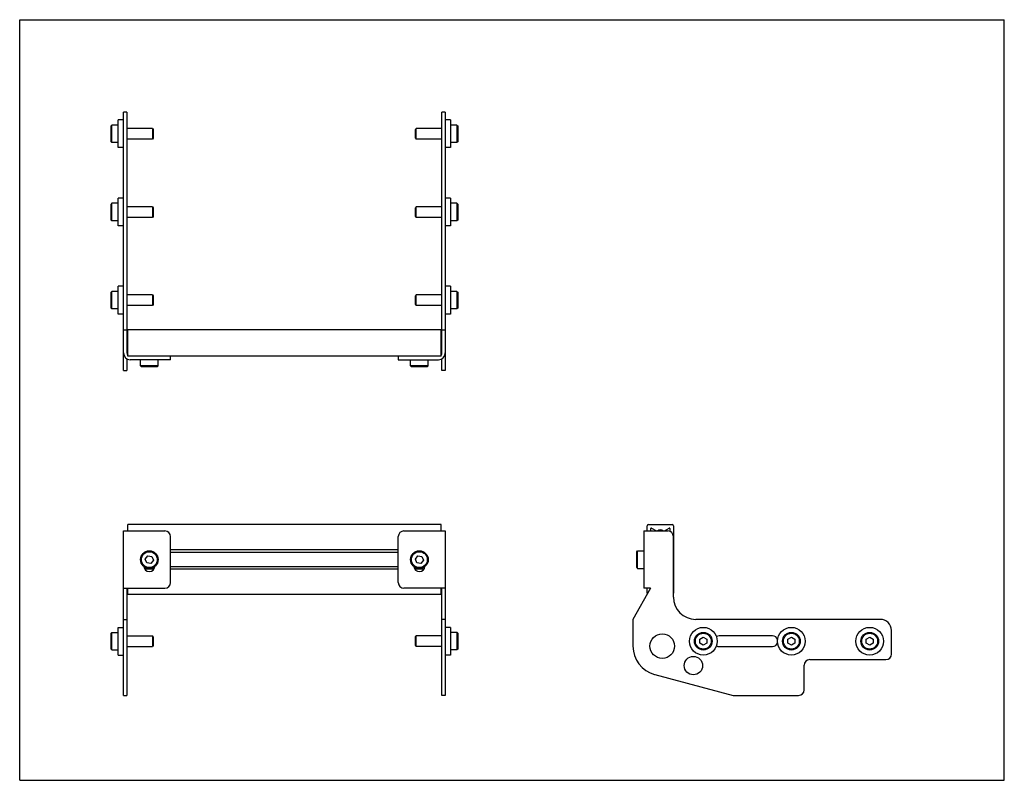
# Model space of a CAD drawing. Header units: inches. Extents: x 0 to 22, y 0 to 17.
import ezdxf

# ---------------------------------------------------------------- set-up
doc = ezdxf.new("R2010")
doc.units = ezdxf.units.IN
doc.header["$LTSCALE"] = 1.21
doc.header["$MEASUREMENT"] = 0
doc.layers.get('0').update_dxf_attribs({"linetype": 'CONTINUOUS'})
for name, color, linetype in [('207132_LH_BL5', 7, 'CONTINUOUS'), ('207132_RH_BL2', 7, 'CONTINUOUS'), ('207217_WW_207217_06_BL3', 7, 'CONTINUOUS'), ('605279P_BL1', 7, 'CONTINUOUS'), ('605279P_BL11', 7, 'CONTINUOUS'), ('605279P_BL12', 7, 'CONTINUOUS'), ('605279P_BL14', 7, 'CONTINUOUS'), ('605279P_BL16', 7, 'CONTINUOUS'), ('605279P_BL6', 7, 'CONTINUOUS'), ('9506XXM_950612M_BL4', 7, 'CONTINUOUS'), ('9506XXM_950612M_BL8', 7, 'CONTINUOUS'), ('9506XXM_950620M_BL0', 7, 'CONTINUOUS'), ('9506XXM_950620M_BL10', 7, 'CONTINUOUS'), ('9506XXM_950620M_BL13', 7, 'CONTINUOUS'), ('9506XXM_950620M_BL15', 7, 'CONTINUOUS'), ('9506XXM_950620M_BL7', 7, 'CONTINUOUS'), ('9506XXM_950620M_BL9', 7, 'CONTINUOUS')]:
    doc.layers.add(name, color=color, linetype=linetype)

# ---------------------------------------------------------------- blocks, each defined once
blk = doc.blocks.new('9506XXM_950620M_BL0', base_point=(2.514, 6.92))
at = {"layer": '9506XXM_950620M_BL0', "color": 7, "linetype": 'CONTINUOUS'}
for p, q in [((2.061, 10.927), (2.041, 10.908)), ((2.041, 10.553), (2.041, 10.908)), ((2.061, 10.534), (2.061, 10.927)), ((2.199, 10.927), (2.061, 10.927)), ((2.966, 10.849), (2.394, 10.849)), ((2.966, 10.849), (2.966, 10.612)), ((2.966, 10.849), (2.986, 10.829)), ((2.986, 10.829), (2.986, 10.632)), ((2.966, 10.612), (2.394, 10.612)), ((2.986, 10.632), (2.966, 10.612)), ((2.041, 10.553), (2.061, 10.534)), ((2.199, 10.534), (2.061, 10.534)), ((2.041, 3.287), (2.061, 3.306)), ((2.061, 2.913), (2.061, 3.306)), ((2.061, 3.306), (2.199, 3.306)), ((2.041, 2.932), (2.041, 3.287)), ((2.394, 3.227), (2.966, 3.227)), ((2.966, 3.227), (2.966, 2.991)), ((2.986, 3.208), (2.966, 3.227)), ((2.986, 3.208), (2.986, 3.011)), ((2.041, 2.932), (2.061, 2.913)), ((2.061, 2.913), (2.199, 2.913)), ((2.394, 2.991), (2.966, 2.991)), ((2.986, 3.011), (2.966, 2.991))]:
    blk.add_line(p, q, dxfattribs=at)
blk = doc.blocks.new('605279P_BL1', base_point=(2.259, 6.92))
at = {"layer": '605279P_BL1', "color": 7, "linetype": 'CONTINUOUS'}
for p, q in [((2.199, 10.421), (2.199, 11.041)), ((2.319, 11.041), (2.199, 11.041)), ((2.319, 10.421), (2.199, 10.421)), ((2.199, 2.799), (2.199, 3.419)), ((2.199, 3.419), (2.319, 3.419)), ((2.199, 2.799), (2.319, 2.799))]:
    blk.add_line(p, q, dxfattribs=at)
blk = doc.blocks.new('207132_RH_BL2', base_point=(2.844, 8.416))
at = {"layer": '207132_RH_BL2', "color": 7, "linetype": 'CONTINUOUS'}
for p, q in [((2.319, 9.158), (2.319, 14.936)), ((2.394, 14.936), (2.319, 14.936)), ((2.394, 14.936), (2.394, 9.551)), ((2.394, 10.064), (2.319, 10.064)), ((3.369, 9.401), (3.369, 9.476)), ((2.394, 9.421), (2.394, 9.158)), ((3.369, 9.401), (2.469, 9.401)), ((2.319, 9.158), (2.394, 9.158)), ((2.319, 1.897), (2.319, 5.573)), ((2.319, 5.573), (3.244, 5.573)), ((3.369, 4.418), (3.369, 5.448)), ((2.319, 4.293), (3.244, 4.293)), ((2.394, 4.293), (2.394, 1.897)), ((2.319, 3.597), (2.394, 3.597)), ((2.319, 1.897), (2.394, 1.897))]:
    blk.add_line(p, q, dxfattribs=at)
for centre, radius, start, end in [((2.469, 9.551), 0.15, 180, 270), ((2.469, 9.551), 0.075, 180, 222.6578), ((3.244, 5.448), 0.125, 0, 90), ((2.897, 4.793), 0.125, 185.8513, 354.1045), ((3.244, 4.418), 0.125, 270, 360)]:
    blk.add_arc(centre, radius, start, end, dxfattribs=at)
blk = doc.blocks.new('207217_WW_207217_06_BL3', base_point=(8.512, 7.109))
at = {"layer": '207217_WW_207217_06_BL3', "color": 7, "linetype": 'CONTINUOUS'}
for p, q in [((2.414, 9.476), (2.414, 10.066)), ((9.414, 10.066), (2.414, 10.066)), ((9.414, 9.476), (9.414, 10.066)), ((9.414, 9.476), (2.414, 9.476)), ((2.414, 5.573), (2.414, 5.714)), ((9.414, 5.714), (2.414, 5.714)), ((9.414, 5.573), (9.414, 5.714)), ((14.019, 5.573), (14.019, 5.684)), ((14.049, 5.714), (14.58, 5.714)), ((14.099, 5.573), (14.099, 5.625)), ((14.114, 5.633), (14.225, 5.573)), ((14.405, 5.573), (14.515, 5.633)), ((14.53, 5.625), (14.53, 5.563)), ((14.61, 5.684), (14.61, 4.182)), ((8.459, 5.15), (3.369, 5.15)), ((8.459, 5.092), (3.369, 5.092)), ((2.995, 4.717), (2.798, 4.717)), ((8.459, 4.775), (3.369, 4.775)), ((8.459, 4.717), (3.369, 4.717)), ((9.029, 4.717), (8.832, 4.717)), ((2.414, 4.152), (2.414, 4.293)), ((9.414, 4.152), (9.414, 4.293)), ((14.019, 4.182), (14.019, 4.293)), ((9.414, 4.152), (2.414, 4.152))]:
    blk.add_line(p, q, dxfattribs=at)
for centre, radius, start, end in [((14.049, 5.684), 0.03, 90, 180), ((14.109, 5.625), 0.01, 61.2537, 180), ((14.315, 5.524), 0.075, 41.2402, 138.7598), ((14.52, 5.625), 0.01, 0, 118.7463), ((14.58, 5.684), 0.03, 0, 90), ((14.049, 4.182), 0.03, 180, 209.4057), ((14.58, 4.182), 0.03, 336.4047, 360)]:
    blk.add_arc(centre, radius, start, end, dxfattribs=at)
blk = doc.blocks.new('9506XXM_950612M_BL4', base_point=(2.897, 7.068))
at = {"layer": '9506XXM_950612M_BL4', "color": 7, "linetype": 'CONTINUOUS'}
for p, q in [((2.7, 9.263), (2.7, 9.401)), ((2.719, 9.243), (2.7, 9.263)), ((3.094, 9.263), (2.7, 9.263)), ((3.074, 9.243), (2.719, 9.243)), ((3.074, 9.243), (3.094, 9.263)), ((3.094, 9.263), (3.094, 9.401)), ((2.807, 4.945), (2.862, 5.017)), ((2.841, 4.861), (2.807, 4.945)), ((2.931, 4.849), (2.841, 4.861)), ((2.862, 5.017), (2.952, 5.005)), ((2.987, 4.921), (2.931, 4.849)), ((2.952, 5.005), (2.987, 4.921))]:
    blk.add_line(p, q, dxfattribs=at)
for radius in [0.197, 0.177]:
    blk.add_circle((2.897, 4.933), radius, dxfattribs=at)
blk = doc.blocks.new('207132_LH_BL5', base_point=(13.969, 8.416))
at = {"layer": '207132_LH_BL5', "color": 7, "linetype": 'CONTINUOUS'}
for p, q in [((9.509, 14.936), (9.434, 14.936)), ((9.434, 9.551), (9.434, 14.936)), ((9.509, 14.936), (9.509, 9.158)), ((9.509, 10.064), (9.434, 10.064)), ((8.459, 9.476), (8.459, 9.401)), ((8.459, 9.401), (9.359, 9.401)), ((9.434, 9.158), (9.434, 9.421)), ((9.509, 9.158), (9.434, 9.158)), ((8.584, 5.573), (9.509, 5.573)), ((9.509, 5.573), (9.509, 1.897)), ((13.944, 5.573), (13.944, 4.293)), ((13.944, 5.573), (14.482, 5.573)), ((8.459, 4.418), (8.459, 5.448)), ((14.607, 4.097), (14.607, 5.448)), ((9.509, 4.293), (8.584, 4.293)), ((9.434, 1.897), (9.434, 4.293)), ((14.094, 4.293), (13.702, 3.597)), ((14.094, 4.293), (13.944, 4.293)), ((9.509, 3.597), (9.434, 3.597)), ((13.702, 3.597), (13.702, 2.999)), ((19.229, 3.597), (15.107, 3.597)), ((19.479, 2.822), (19.479, 3.347)), ((16.818, 3.229), (15.63, 3.229)), ((15.63, 2.989), (16.818, 2.989)), ((17.654, 2.697), (19.354, 2.697)), ((17.529, 2.022), (17.529, 2.572)), ((14.188, 2.366), (15.939, 1.897)), ((9.509, 1.897), (9.434, 1.897)), ((15.939, 1.897), (17.404, 1.897))]:
    blk.add_line(p, q, dxfattribs=at)
for centre, radius in [((14.357, 2.999), 0.275), ((15.053, 2.564), 0.205)]:
    blk.add_circle(centre, radius, dxfattribs=at)
for centre, radius, start, end in [((9.359, 9.551), 0.15, 270, 360), ((9.359, 9.551), 0.075, 317.3423, 360), ((8.584, 5.448), 0.125, 90, 180), ((14.482, 5.448), 0.125, 0, 90), ((8.931, 4.793), 0.125, 185.8513, 354.1045), ((8.584, 4.418), 0.125, 180, 270), ((15.107, 4.097), 0.5, 180, 270), ((19.229, 3.347), 0.25, 0, 90), ((15.63, 3.109), 0.12, 90, 121.8548), ((16.818, 3.109), 0.12, 13.6557, 90), ((16.818, 3.109), 0.12, 270, 346.3444), ((14.357, 2.999), 0.655, 180, 255), ((15.63, 3.109), 0.12, 238.142, 270), ((17.654, 2.572), 0.125, 90, 180), ((19.354, 2.822), 0.125, 270, 360), ((17.404, 2.022), 0.125, 270, 360)]:
    blk.add_arc(centre, radius, start, end, dxfattribs=at)
blk = doc.blocks.new('605279P_BL6', base_point=(12.547, 6.92))
at = {"layer": '605279P_BL6', "color": 7, "linetype": 'CONTINUOUS'}
for p, q in [((9.629, 11.041), (9.509, 11.041)), ((9.629, 11.041), (9.629, 10.421)), ((9.629, 10.421), (9.509, 10.421)), ((9.629, 3.419), (9.509, 3.419)), ((9.629, 3.419), (9.629, 2.799)), ((9.629, 2.799), (9.509, 2.799))]:
    blk.add_line(p, q, dxfattribs=at)
blk.add_circle((15.274, 3.109), 0.31, dxfattribs=at)
blk = doc.blocks.new('9506XXM_950620M_BL7', base_point=(12.156, 6.92))
at = {"layer": '9506XXM_950620M_BL7', "color": 7, "linetype": 'CONTINUOUS'}
for p, q in [((8.861, 10.849), (8.841, 10.829)), ((8.841, 10.632), (8.841, 10.829)), ((9.434, 10.849), (8.861, 10.849)), ((8.861, 10.612), (8.861, 10.849)), ((9.766, 10.927), (9.629, 10.927)), ((9.766, 10.927), (9.786, 10.908)), ((9.766, 10.927), (9.766, 10.534)), ((9.786, 10.908), (9.786, 10.553)), ((8.841, 10.632), (8.861, 10.612)), ((9.434, 10.612), (8.861, 10.612)), ((9.766, 10.534), (9.629, 10.534)), ((9.786, 10.553), (9.766, 10.534)), ((9.766, 3.306), (9.629, 3.306)), ((9.786, 3.287), (9.766, 3.306)), ((9.766, 3.306), (9.766, 2.913)), ((8.841, 3.208), (8.861, 3.227)), ((8.841, 3.011), (8.841, 3.208)), ((9.434, 3.227), (8.861, 3.227)), ((8.861, 2.991), (8.861, 3.227)), ((9.786, 3.287), (9.786, 2.932)), ((15.196, 3.155), (15.274, 3.2)), ((15.196, 3.064), (15.196, 3.155)), ((15.274, 3.2), (15.353, 3.155)), ((15.353, 3.155), (15.353, 3.064)), ((8.841, 3.011), (8.861, 2.991)), ((9.434, 2.991), (8.861, 2.991)), ((9.766, 2.913), (9.629, 2.913)), ((9.786, 2.932), (9.766, 2.913)), ((15.274, 3.018), (15.196, 3.064)), ((15.353, 3.064), (15.274, 3.018))]:
    blk.add_line(p, q, dxfattribs=at)
for radius in [0.197, 0.177]:
    blk.add_circle((15.274, 3.109), radius, dxfattribs=at)
blk = doc.blocks.new('9506XXM_950612M_BL8', base_point=(11.339, 7.068))
at = {"layer": '9506XXM_950612M_BL8', "color": 7, "linetype": 'CONTINUOUS'}
for p, q in [((8.734, 9.263), (8.734, 9.401)), ((9.128, 9.263), (8.734, 9.263)), ((8.753, 9.243), (8.734, 9.263)), ((9.108, 9.243), (8.753, 9.243)), ((9.108, 9.243), (9.128, 9.263)), ((9.128, 9.263), (9.128, 9.401)), ((13.787, 5.11), (13.807, 5.13)), ((13.787, 4.756), (13.787, 5.11)), ((13.807, 4.736), (13.807, 5.13)), ((13.807, 5.13), (13.944, 5.13)), ((8.841, 4.945), (8.896, 5.017)), ((8.875, 4.861), (8.841, 4.945)), ((8.965, 4.849), (8.875, 4.861)), ((8.896, 5.017), (8.986, 5.005)), ((9.021, 4.921), (8.965, 4.849)), ((8.986, 5.005), (9.021, 4.921)), ((13.787, 4.756), (13.807, 4.736)), ((13.807, 4.736), (13.944, 4.736))]:
    blk.add_line(p, q, dxfattribs=at)
for radius in [0.197, 0.177]:
    blk.add_circle((8.931, 4.933), radius, dxfattribs=at)
blk = doc.blocks.new('9506XXM_950620M_BL9', base_point=(2.514, 14.45))
at = {"layer": '9506XXM_950620M_BL9', "color": 7, "linetype": 'CONTINUOUS'}
for p, q in [((2.061, 14.646), (2.041, 14.627)), ((2.041, 14.272), (2.041, 14.627)), ((2.061, 14.253), (2.061, 14.646)), ((2.199, 14.646), (2.061, 14.646)), ((2.966, 14.568), (2.394, 14.568)), ((2.966, 14.568), (2.966, 14.331)), ((2.966, 14.568), (2.986, 14.548)), ((2.986, 14.548), (2.986, 14.351)), ((2.966, 14.331), (2.394, 14.331)), ((2.986, 14.351), (2.966, 14.331)), ((2.041, 14.272), (2.061, 14.253)), ((2.199, 14.253), (2.061, 14.253))]:
    blk.add_line(p, q, dxfattribs=at)
blk = doc.blocks.new('9506XXM_950620M_BL10', base_point=(2.514, 12.7))
at = {"layer": '9506XXM_950620M_BL10', "color": 7, "linetype": 'CONTINUOUS'}
for p, q in [((2.061, 12.896), (2.041, 12.877)), ((2.041, 12.522), (2.041, 12.877)), ((2.061, 12.503), (2.061, 12.896)), ((2.199, 12.896), (2.061, 12.896)), ((2.966, 12.818), (2.394, 12.818)), ((2.966, 12.818), (2.966, 12.581)), ((2.966, 12.818), (2.986, 12.798)), ((2.986, 12.798), (2.986, 12.601)), ((2.966, 12.581), (2.394, 12.581)), ((2.986, 12.601), (2.966, 12.581)), ((2.041, 12.522), (2.061, 12.503)), ((2.199, 12.503), (2.061, 12.503))]:
    blk.add_line(p, q, dxfattribs=at)
blk = doc.blocks.new('605279P_BL11', base_point=(2.259, 12.7))
at = {"layer": '605279P_BL11', "color": 7, "linetype": 'CONTINUOUS'}
for p, q in [((2.199, 12.39), (2.199, 13.01)), ((2.319, 13.01), (2.199, 13.01)), ((2.319, 12.39), (2.199, 12.39))]:
    blk.add_line(p, q, dxfattribs=at)
blk = doc.blocks.new('605279P_BL12', base_point=(2.259, 14.45))
at = {"layer": '605279P_BL12', "color": 7, "linetype": 'CONTINUOUS'}
for p, q in [((2.199, 14.14), (2.199, 14.76)), ((2.319, 14.76), (2.199, 14.76)), ((2.319, 14.14), (2.199, 14.14))]:
    blk.add_line(p, q, dxfattribs=at)
blk = doc.blocks.new('9506XXM_950620M_BL13', base_point=(14.016, 8.779))
at = {"layer": '9506XXM_950620M_BL13', "color": 7, "linetype": 'CONTINUOUS'}
for p, q in [((8.861, 14.568), (8.841, 14.548)), ((8.841, 14.351), (8.841, 14.548)), ((9.434, 14.568), (8.861, 14.568)), ((8.861, 14.331), (8.861, 14.568)), ((9.766, 14.646), (9.629, 14.646)), ((9.766, 14.646), (9.766, 14.253)), ((9.766, 14.646), (9.786, 14.627)), ((9.786, 14.627), (9.786, 14.272)), ((8.841, 14.351), (8.861, 14.331)), ((9.434, 14.331), (8.861, 14.331)), ((9.766, 14.253), (9.629, 14.253)), ((9.786, 14.272), (9.766, 14.253)), ((18.915, 3.155), (18.993, 3.2)), ((18.915, 3.064), (18.915, 3.155)), ((18.993, 3.2), (19.072, 3.155)), ((19.072, 3.155), (19.072, 3.064)), ((18.993, 3.018), (18.915, 3.064)), ((19.072, 3.064), (18.993, 3.018))]:
    blk.add_line(p, q, dxfattribs=at)
for radius in [0.197, 0.177]:
    blk.add_circle((18.993, 3.109), radius, dxfattribs=at)
blk = doc.blocks.new('605279P_BL14', base_point=(13.531, 7.904))
at = {"layer": '605279P_BL14', "color": 7, "linetype": 'CONTINUOUS'}
for p, q in [((9.629, 13.01), (9.509, 13.01)), ((9.629, 13.01), (9.629, 12.39)), ((9.629, 12.39), (9.509, 12.39))]:
    blk.add_line(p, q, dxfattribs=at)
blk.add_circle((17.243, 3.109), 0.31, dxfattribs=at)
blk = doc.blocks.new('9506XXM_950620M_BL15', base_point=(13.141, 7.904))
at = {"layer": '9506XXM_950620M_BL15', "color": 7, "linetype": 'CONTINUOUS'}
for p, q in [((8.861, 12.818), (8.841, 12.798)), ((8.841, 12.601), (8.841, 12.798)), ((9.434, 12.818), (8.861, 12.818)), ((8.861, 12.581), (8.861, 12.818)), ((9.766, 12.896), (9.629, 12.896)), ((9.766, 12.896), (9.786, 12.877)), ((9.766, 12.896), (9.766, 12.503)), ((9.786, 12.877), (9.786, 12.522)), ((8.841, 12.601), (8.861, 12.581)), ((9.434, 12.581), (8.861, 12.581)), ((9.766, 12.503), (9.629, 12.503)), ((9.786, 12.522), (9.766, 12.503)), ((17.165, 3.155), (17.243, 3.2)), ((17.165, 3.064), (17.165, 3.155)), ((17.243, 3.2), (17.322, 3.155)), ((17.322, 3.155), (17.322, 3.064)), ((17.243, 3.018), (17.165, 3.064)), ((17.322, 3.064), (17.243, 3.018))]:
    blk.add_line(p, q, dxfattribs=at)
for radius in [0.197, 0.177]:
    blk.add_circle((17.243, 3.109), radius, dxfattribs=at)
blk = doc.blocks.new('605279P_BL16', base_point=(14.406, 8.779))
at = {"layer": '605279P_BL16', "color": 7, "linetype": 'CONTINUOUS'}
for p, q in [((9.629, 14.76), (9.509, 14.76)), ((9.629, 14.76), (9.629, 14.14)), ((9.629, 14.14), (9.509, 14.14))]:
    blk.add_line(p, q, dxfattribs=at)
blk.add_circle((18.993, 3.109), 0.31, dxfattribs=at)

msp = doc.modelspace()

# ---------------------------------------------------------------- linework, layer by layer
at = {"color": 7, "linetype": 'CONTINUOUS'}
for p, q in [((0, 0), (0, 17)), ((0, 17), (22, 17)), ((22, 0), (22, 17)), ((0, 0), (22, 0))]:
    msp.add_line(p, q, dxfattribs=at)

# ---------------------------------------------------------------- block references
at = {"layer": '207132_LH_BL5'}
msp.add_blockref('207132_LH_BL5', (13.969, 8.416), dxfattribs=at)
at = {"layer": '207132_RH_BL2'}
msp.add_blockref('207132_RH_BL2', (2.844, 8.416), dxfattribs=at)
at = {"layer": '207217_WW_207217_06_BL3'}
msp.add_blockref('207217_WW_207217_06_BL3', (8.512, 7.109), dxfattribs=at)
at = {"layer": '605279P_BL1'}
msp.add_blockref('605279P_BL1', (2.259, 6.92), dxfattribs=at)
at = {"layer": '605279P_BL11'}
msp.add_blockref('605279P_BL11', (2.259, 12.7), dxfattribs=at)
at = {"layer": '605279P_BL12'}
msp.add_blockref('605279P_BL12', (2.259, 14.45), dxfattribs=at)
at = {"layer": '605279P_BL14'}
msp.add_blockref('605279P_BL14', (13.531, 7.904), dxfattribs=at)
at = {"layer": '605279P_BL16'}
msp.add_blockref('605279P_BL16', (14.406, 8.779), dxfattribs=at)
at = {"layer": '605279P_BL6'}
msp.add_blockref('605279P_BL6', (12.547, 6.92), dxfattribs=at)
at = {"layer": '9506XXM_950612M_BL4'}
msp.add_blockref('9506XXM_950612M_BL4', (2.897, 7.068), dxfattribs=at)
at = {"layer": '9506XXM_950612M_BL8'}
msp.add_blockref('9506XXM_950612M_BL8', (11.339, 7.068), dxfattribs=at)
at = {"layer": '9506XXM_950620M_BL0'}
msp.add_blockref('9506XXM_950620M_BL0', (2.514, 6.92), dxfattribs=at)
at = {"layer": '9506XXM_950620M_BL10'}
msp.add_blockref('9506XXM_950620M_BL10', (2.514, 12.7), dxfattribs=at)
at = {"layer": '9506XXM_950620M_BL13'}
msp.add_blockref('9506XXM_950620M_BL13', (14.016, 8.779), dxfattribs=at)
at = {"layer": '9506XXM_950620M_BL15'}
msp.add_blockref('9506XXM_950620M_BL15', (13.141, 7.904), dxfattribs=at)
at = {"layer": '9506XXM_950620M_BL7'}
msp.add_blockref('9506XXM_950620M_BL7', (12.156, 6.92), dxfattribs=at)
at = {"layer": '9506XXM_950620M_BL9'}
msp.add_blockref('9506XXM_950620M_BL9', (2.514, 14.45), dxfattribs=at)

doc.saveas('drawing.dxf')
